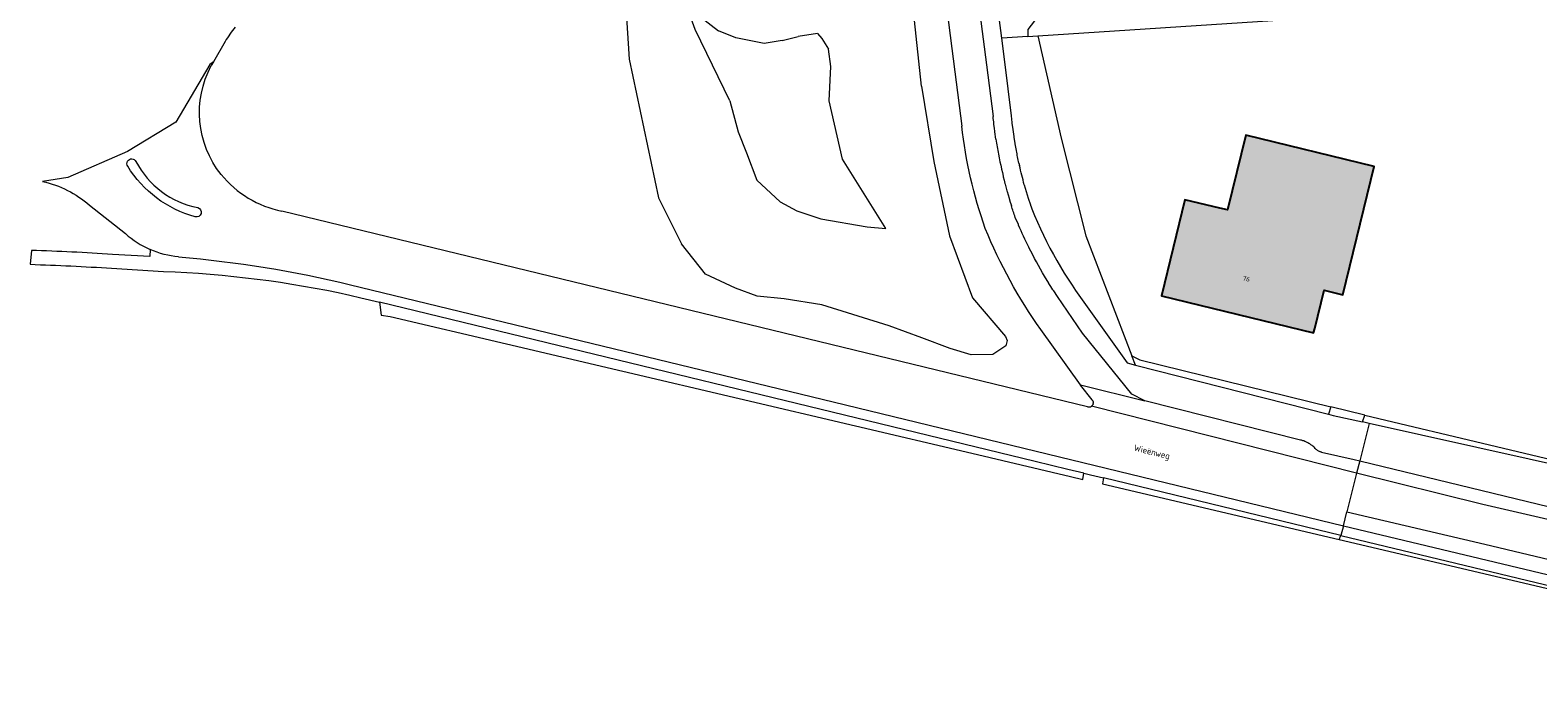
# Model space of a CAD drawing. Header units: metres. Extents: x 195286 to 196278, y 327273 to 327838.
# Tile 1 of 46: x 195317 to 195481, y 327280 to 327352. Entities that reach past the tile are written whole.
import ezdxf
from ezdxf.enums import TextEntityAlignment as Align

# ---------------------------------------------------------------- set-up
doc = ezdxf.new("R2010")
doc.units = ezdxf.units.M
for name, color, linetype, lineweight in [('B-WE-GR-BEPLANTING_CULTUUR_BOSPLANTSOEN-GV', 253, 'Continuous', 18), ('B-WE-GR-BEPLANTING_CULTUUR_HEESTERS-GV', 253, 'Continuous', 18), ('B-WE-IE-TERREINAFSCHEIDING_KUNSTMATIG_HEKWERK-G', 253, 'IE-TERREINAFSCHEIDING-KUNSTMATIG', 18), ('B-WE-OG-BEBOUWING-GV', 250, 'Continuous', 25), ('B-WE-OG-BEBOUWING-T18', 1, 'Continuous', 25), ('B-WE-OG-TERREIN_BEGROEID-GV', 253, 'Continuous', 9), ('B-WE-OG-TERREIN_ERF-GV', 253, 'Continuous', 9), ('B-WE-OG-TOPOGRAFIE-T18', 2, 'Continuous', 35), ('B-WE-VH-GESLOTENVERHARDING_ASFALT-GV', 253, 'Continuous', 9), ('B-WE-VH-OPENVERHARDING_BETONSTRAATSTEEN-GV', 253, 'Continuous', 9), ('B-WE-VH-TEGEL-GV', 253, 'Continuous', 9)]:
    doc.layers.add(name, color=color, linetype=linetype, lineweight=lineweight)
doc.layers.add('B-WE-OG-BEBOUWING-V', color=7, linetype='Continuous', lineweight=5, true_color=0xfff3f2)
doc.styles.add('NLCS-ISO-M200-T18', font='NLCS-ISO.ttf', dxfattribs={"height": 0.36})
doc.linetypes.add('IE-TERREINAFSCHEIDING-KUNSTMATIG', pattern='A,4,[82,NLCS.SHX,S=0.75,R=90,X=0,Y=0],4,-2', length=10)

msp = doc.modelspace()

# ---------------------------------------------------------------- hatches: boundary and pattern name
at = {"layer": 'B-WE-OG-BEBOUWING-V'}
msp.add_hatch(color=256, dxfattribs=at).paths.add_polyline_path([(195446.35, 327332.287), (195442.53, 327333.188), (195439.976, 327322.724), (195456.575, 327318.673), (195456.693, 327319.157), (195457.713, 327323.33), (195459.763, 327322.848), (195463.165, 327336.814), (195449.196, 327340.24), (195447.187, 327332.09)])

# ---------------------------------------------------------------- linework, layer by layer
at = {"layer": 'B-WE-GR-BEPLANTING_CULTUUR_BOSPLANTSOEN-GV'}
for points in [[(195537.972, 327380.551), (195538.202, 327383.313), (195527.523, 327378.693), (195494.527, 327369.601), (195460.417, 327360.868), (195437.138, 327355.452), (195428.213, 327355.407), (195425.41, 327351.751), (195425.412, 327350.994), (195426.496, 327351.062)], [(195459.355, 327296.161), (195481.941, 327290.858), (195486.32, 327289.766), (195510.074, 327283.844), (195523.779, 327281.135), (195536.65, 327279.782), (195542.208, 327279.804)]]:
    msp.add_lwpolyline(points, dxfattribs=at)
at = {"layer": 'B-WE-GR-BEPLANTING_CULTUUR_HEESTERS-GV'}
for points in [[(195425.412, 327350.994), (195422.563, 327350.814)], [(195424.438, 327337.179), (195424.494, 327336.93)], [(195425.022, 327334.832), (195425.022, 327334.83), (195425.23, 327334.108), (195425.236, 327334.087)], [(195425.236, 327334.087), (195425.457, 327333.368), (195425.689, 327332.655), (195425.7, 327332.62), (195425.771, 327332.411), (195425.843, 327332.203), (195426.141, 327331.477), (195426.451, 327330.757), (195426.774, 327330.042), (195427.109, 327329.333), (195427.457, 327328.629), (195427.817, 327327.932), (195428.189, 327327.242), (195428.573, 327326.558), (195428.962, 327325.891), (195428.975, 327325.868), (195429.376, 327325.21), (195429.796, 327324.547), (195430.225, 327323.892), (195430.227, 327323.89), (195430.424, 327323.599), (195430.624, 327323.307), (195436.235, 327315.421), (195437.165, 327315.184), (195436.767, 327316.179)]]:
    msp.add_lwpolyline(points, dxfattribs=at)
at = {"layer": 'B-WE-IE-TERREINAFSCHEIDING_KUNSTMATIG_HEKWERK-G'}
for points in [[(195426.496, 327351.062), (195453.803, 327352.847), (195473.477, 327354.411)], [(195429.039, 327339.91), (195431.745, 327329.274), (195436.767, 327316.179)], [(195436.767, 327316.179), (195437.627, 327315.737), (195458.464, 327310.617)], [(195462.146, 327309.7), (195490.881, 327302.873)]]:
    msp.add_lwpolyline(points, dxfattribs=at)
at = {"layer": 'B-WE-OG-BEBOUWING-GV'}
msp.add_lwpolyline([(195446.35, 327332.287), (195442.53, 327333.188), (195439.976, 327322.724), (195456.575, 327318.673), (195456.693, 327319.157), (195457.713, 327323.33), (195459.763, 327322.848), (195463.165, 327336.814), (195449.196, 327340.24), (195447.187, 327332.09)], close=True, dxfattribs=at)
at = {"layer": 'B-WE-OG-TERREIN_BEGROEID-GV'}
for points in [[(195413.798, 327345.562), (195412.664, 327356.515), (195412.012, 327358.638), (195411.133, 327359.812), (195410.26, 327360.356), (195408.13, 327360.334), (195404.589, 327359.511), (195398.682, 327358.663), (195395.526, 327358.79), (195392.757, 327359.63), (195390.851, 327360.952), (195388.701, 327362.981), (195386.486, 327363.669), (195384.281, 327363.332), (195382.163, 327362.128), (195381.353, 327357.653), (195381.916, 327348.51), (195385.142, 327333.398), (195387.637, 327328.375)], [(195392.925, 327343.965), (195389.141, 327351.736), (195388.493, 327353.465), (195388.882, 327353.942), (195389.12, 327353.865), (195389.759, 327353.083), (195391.666, 327351.603)], [(195398.617, 327350.568), (195396.649, 327350.233), (195393.567, 327350.833), (195391.666, 327351.603)], [(195398.617, 327350.568), (195400.348, 327350.98)], [(195402.475, 327351.316), (195400.348, 327350.98)], [(195402.475, 327351.316), (195402.953, 327350.769), (195403.675, 327349.593)], [(195337.866, 327350.447), (195336.596, 327348.227), (195336.357, 327347.809)], [(195398.397, 327332.977), (195400.221, 327331.97), (195402.832, 327331.128), (195407.889, 327330.232), (195409.922, 327330.045), (195405.213, 327337.619), (195403.73, 327343.993), (195403.93, 327347.702), (195403.675, 327349.593)], [(195413.798, 327345.562), (195415.141, 327337.373), (195416.878, 327329.266), (195419.39, 327322.508), (195422.981, 327318.284), (195423.156, 327317.842), (195423.003, 327317.288), (195421.593, 327316.328), (195419.227, 327316.304), (195416.933, 327316.992), (195413.845, 327318.144), (195410.283, 327319.45), (195402.925, 327321.743), (195398.817, 327322.412), (195395.896, 327322.699), (195393.522, 327323.543), (195390.272, 327325.088), (195387.637, 327328.375)], [(195392.925, 327343.965), (195393.826, 327340.582), (195394.716, 327338.304), (195395.85, 327335.318)], [(195398.397, 327332.977), (195395.85, 327335.318)], [(195432.462, 327311.315), (195432.457, 327311.323), (195432.446, 327311.338), (195432.422, 327311.366), (195432.415, 327311.374), (195431.152, 327313.001), (195431.141, 327313.016), (195426.814, 327319.047)], [(195432.531, 327310.975), (195432.536, 327311.006), (195432.538, 327311.02), (195432.538, 327311.028), (195432.539, 327311.036), (195432.539, 327311.068)], [(195459.819, 327297.666), (195459.557, 327296.618), (195486.577, 327290.081), (195494.647, 327288.154)]]:
    msp.add_lwpolyline(points, dxfattribs=at)
for points in [[(195338.97, 327352.017, 0.0300479), (195337.866, 327350.447)], [(195420.763, 327330.07, -0.0588325), (195418.217, 327341.225)], [(195337.424, 327335.942, 0.1688901), (195344.047, 327331.941)], [(195426.814, 327319.047, -0.0565568), (195420.763, 327330.07)], [(195431.923, 327310.631, 0.2403681), (195432.349, 327310.695)], [(195432.349, 327310.695, 0.1116899), (195432.488, 327310.851)]]:
    msp.add_lwpolyline(points, format="xyb", dxfattribs=at)
for points in [[(195419.287, 327305.569), (195430.061, 327303.039), (195431.418, 327302.721), (195431.521, 327303.388), (195429.768, 327303.811), (195426.206, 327304.671), (195354.717, 327322.015), (195354.886, 327320.632), (195355.868, 327320.46)], [(195459.355, 327296.161), (195459.557, 327296.618), (195433.667, 327302.87), (195433.566, 327302.216)]]:
    msp.add_lwpolyline(points, close=True, dxfattribs=at)
at = {"layer": 'B-WE-OG-TERREIN_ERF-GV'}
for points in [[(195426.496, 327351.062), (195429.039, 327339.91)], [(195437.165, 327315.184), (195458.186, 327309.819)]]:
    msp.add_lwpolyline(points, dxfattribs=at)
msp.add_lwpolyline([(195456.693, 327319.157), (195456.575, 327318.673), (195439.976, 327322.724), (195442.53, 327333.188), (195446.35, 327332.287), (195447.187, 327332.09), (195449.196, 327340.24), (195463.165, 327336.814), (195459.763, 327322.848), (195457.713, 327323.33)], close=True, dxfattribs=at)
at = {"layer": 'B-WE-VH-GESLOTENVERHARDING_ASFALT-GV'}
for points in [[(195336.596, 327348.227), (195336.203, 327347.932), (195332.511, 327341.656), (195327.22, 327338.457), (195320.698, 327335.626), (195317.97, 327335.196)], [(195323.067, 327332.618), (195326.99, 327329.507)], [(195431.923, 327310.631), (195344.047, 327331.941)], [(195351.534, 327323.922), (195402.993, 327311.463), (195459.819, 327297.666), (195460.197, 327299.167)], [(195456.83, 327306.02), (195456.787, 327306.057), (195456.746, 327306.095), (195456.668, 327306.175), (195456.588, 327306.25), (195456.504, 327306.324), (195456.419, 327306.394), (195456.331, 327306.462), (195456.286, 327306.495), (195456.148, 327306.587), (195456.053, 327306.645), (195455.956, 327306.7), (195455.858, 327306.751), (195455.808, 327306.775), (195455.707, 327306.821), (195455.604, 327306.863), (195455.5, 327306.903), (195455.395, 327306.937), (195455.342, 327306.953), (195455.235, 327306.983), (195455.129, 327307.008), (195438.154, 327311.277)], [(195461.261, 327303.4), (195432.349, 327310.695)], [(195432.531, 327310.975), (195432.53, 327310.966), (195432.529, 327310.964), (195432.52, 327310.929), (195432.509, 327310.896), (195432.503, 327310.881), (195432.498, 327310.87), (195432.49, 327310.856), (195432.488, 327310.851)], [(195432.512, 327311.217), (195432.516, 327311.202), (195432.519, 327311.194), (195432.529, 327311.156), (195432.532, 327311.14), (195432.537, 327311.104), (195432.539, 327311.068)], [(195461.597, 327304.731), (195461.261, 327303.4)], [(195524.157, 327288.982), (195518.924, 327289.922), (195514.981, 327290.629), (195507.959, 327292.399), (195475.015, 327299.983), (195461.261, 327303.4), (195460.197, 327299.167), (195475.263, 327295.658), (195506.646, 327288.185), (195515.497, 327286.28), (195519.964, 327285.449)]]:
    msp.add_lwpolyline(points, dxfattribs=at)
for points in [[(195337.424, 327335.942, -0.2994133), (195336.357, 327347.809)], [(195327.243, 327336.852, -1.045681), (195328.147, 327337.372)], [(195334.6, 327331.333, -0.1895183), (195327.243, 327336.852)], [(195328.147, 327337.372, 0.2293637), (195334.88, 327332.341)], [(195317.97, 327335.196, -0.1226927), (195323.067, 327332.618)], [(195334.88, 327332.341, -0.9981581), (195334.6, 327331.333)], [(195326.99, 327329.507, 0.0806422), (195329.687, 327327.768)], [(195332.8, 327326.966, -0.0393774), (195351.534, 327323.922)], [(195432.462, 327311.315, -0.0406477), (195432.512, 327311.217)]]:
    msp.add_lwpolyline(points, format="xyb", dxfattribs=at)
at = {"layer": 'B-WE-VH-OPENVERHARDING_BETONSTRAATSTEEN-GV'}
for points in [[(195415.921, 327359.038), (195417.442, 327347.123), (195418.217, 327341.225)], [(195421.931, 327339.78), (195421.927, 327339.807), (195421.815, 327340.597), (195421.811, 327340.626), (195421.763, 327341.004), (195421.717, 327341.383), (195421.712, 327341.431), (195421.706, 327341.478)], [(195424.402, 327330.415), (195424.372, 327330.482), (195424.036, 327331.274)], [(195425.533, 327327.996), (195425.521, 327328.022)], [(195431.141, 327313.016), (195438.154, 327311.277), (195436.753, 327312.016), (195431.383, 327318.645), (195428.632, 327322.635), (195428.231, 327323.251), (195428.182, 327323.326), (195428.141, 327323.392), (195427.923, 327323.738), (195427.708, 327324.085), (195427.704, 327324.091), (195427.243, 327324.857)]]:
    msp.add_lwpolyline(points, dxfattribs=at)
for points in [[(195421.706, 327341.478, -0.0052392), (195421.624, 327342.253)], [(195424.036, 327331.274, -0.0065631), (195423.61, 327332.554)], [(195425.521, 327328.022, -0.0123939), (195424.402, 327330.415)], [(195427.243, 327324.857, -0.0166558), (195425.533, 327327.996)]]:
    msp.add_lwpolyline(points, format="xyb", dxfattribs=at)
at = {"layer": 'B-WE-VH-TEGEL-GV'}
for points in [[(195424.164, 327338.534), (195424.158, 327338.565), (195424.094, 327338.921), (195424.032, 327339.278), (195424.024, 327339.324), (195423.913, 327340.022), (195423.903, 327340.09), (195423.795, 327340.858), (195423.711, 327341.539), (195423.707, 327341.569), (195423.704, 327341.6), (195423.664, 327341.964), (195423.627, 327342.328), (195422.896, 327348.241), (195422.563, 327350.814), (195421.092, 327362.165), (195423.487, 327365.212)], [(195419.4, 327359.449), (195419.406, 327359.409), (195419.43, 327359.264), (195419.438, 327359.22), (195419.456, 327359.119), (195420.891, 327347.91), (195421.624, 327342.253)], [(195422.204, 327338.163), (195422.281, 327337.762), (195422.365, 327337.342), (195422.447, 327336.953), (195422.532, 327336.565), (195422.541, 327336.523), (195422.627, 327336.147), (195422.715, 327335.771), (195422.731, 327335.706), (195422.821, 327335.344), (195422.912, 327334.983), (195422.936, 327334.891), (195423.13, 327334.172), (195423.148, 327334.107), (195423.253, 327333.738), (195423.361, 327333.369), (195423.375, 327333.32), (195423.491, 327332.938), (195423.61, 327332.556), (195423.61, 327332.554)], [(195329.687, 327327.768), (195329.643, 327327.009), (195325.575, 327327.245)], [(195316.744, 327327.675), (195316.606, 327326.158)], [(195325.493, 327325.733), (195331.136, 327325.393)], [(195351.457, 327322.806), (195352.666, 327322.513), (195354.717, 327322.015)], [(195491.81, 327302.314), (195462.623, 327308.814), (195461.597, 327304.731), (195490.711, 327297.708)], [(195462.623, 327308.814), (195461.908, 327308.973)], [(195456.83, 327306.02), (195456.874, 327305.984), (195456.919, 327305.951), (195456.965, 327305.919), (195457.037, 327305.874), (195457.086, 327305.846), (195457.186, 327305.795), (195457.238, 327305.773), (195457.29, 327305.753), (195457.343, 327305.734), (195457.397, 327305.716), (195457.451, 327305.701), (195460.988, 327304.879), (195461.597, 327304.731)], [(195431.521, 327303.388), (195432.232, 327303.216), (195433.667, 327302.87)], [(195459.819, 327297.666), (195487.057, 327291.153), (195503.773, 327287.195)]]:
    msp.add_lwpolyline(points, dxfattribs=at)
for points in [[(195421.931, 327339.78, 0.0073249), (195422.204, 327338.163)], [(195424.438, 327337.179, -0.0075203), (195424.164, 327338.534)], [(195425.022, 327334.832, -0.0116606), (195424.494, 327336.93)], [(195332.8, 327326.966, -0.0803544), (195329.687, 327327.768)], [(195316.606, 327326.158, -0.0073349), (195325.493, 327325.733)], [(195325.575, 327327.245, 0.0079024), (195316.744, 327327.675)], [(195331.136, 327325.393, -0.0439405), (195351.457, 327322.806)]]:
    msp.add_lwpolyline(points, format="xyb", dxfattribs=at)
msp.add_lwpolyline([(195461.908, 327308.973), (195462.146, 327309.7), (195458.464, 327310.617), (195458.186, 327309.819), (195458.695, 327309.689)], close=True, dxfattribs=at)

# ---------------------------------------------------------------- texts
at = {"layer": 'B-WE-OG-BEBOUWING-T18', "style": 'NLCS-ISO-M200-T18'}
msp.add_text('76', height=0.5, rotation=346.3, dxfattribs=at).set_placement((195449.238, 327324.581), align=Align.MIDDLE)
at = {"layer": 'B-WE-OG-TOPOGRAFIE-T18', "style": 'NLCS-ISO-M200-T18'}
msp.add_text('Wieënweg', height=0.7, rotation=345.9, dxfattribs=at).set_placement((195438.933, 327305.613), align=Align.MIDDLE)

doc.saveas('drawing.dxf')
